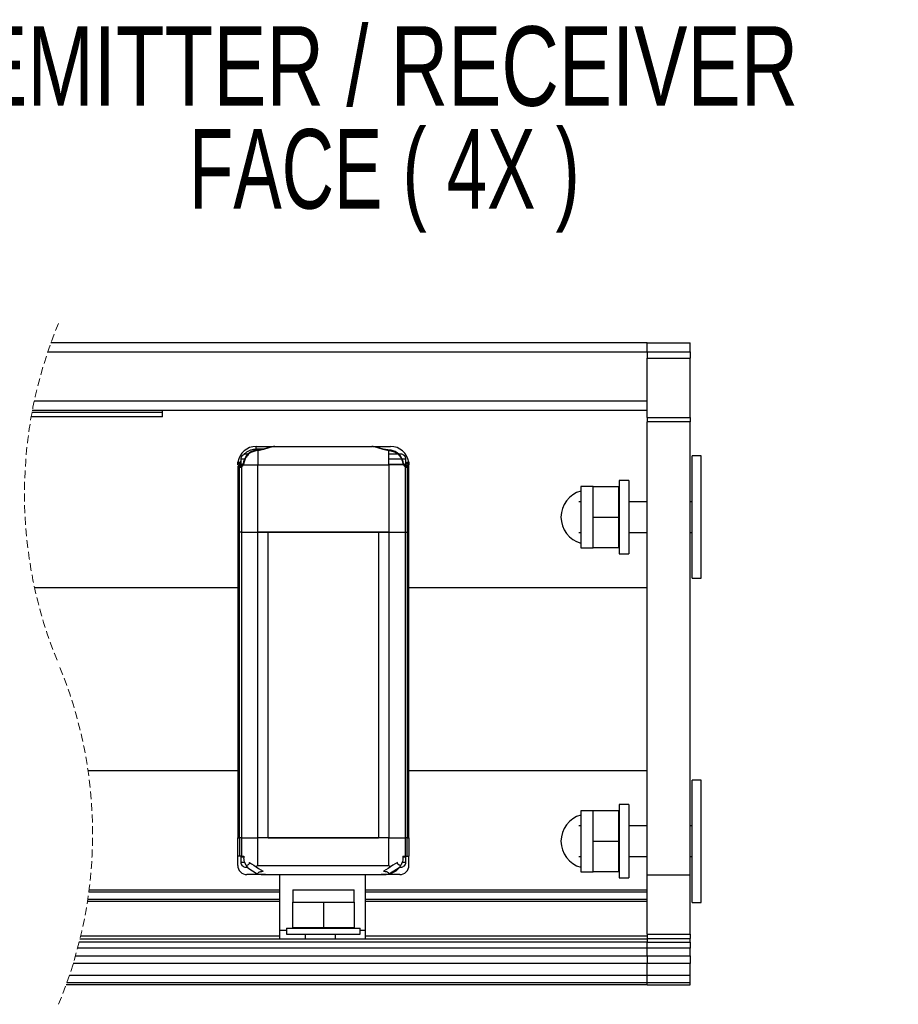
# Model space of a CAD drawing. Header units: millimetres. Extents: x 0 to 1118, y 0 to 864.
# Tile 3 of 21: x 247 to 391, y 259 to 420. Entities that reach past the tile are written whole.
import ezdxf

# ---------------------------------------------------------------- set-up
doc = ezdxf.new("R2010")
doc.units = ezdxf.units.MM
doc.linetypes.add('HIDDEN', pattern=[1.905, 1.27, -0.635])
doc.layers.add('TEXT', color=140, linetype='Continuous', lineweight=25)
doc.styles.add('SLDTEXTSTYLE0', font='TXT', dxfattribs={"width": 0.75})
doc.styles.add('SLDTEXTSTYLE1', font='TXT', dxfattribs={"width": 0.681818})

# ---------------------------------------------------------------- blocks, each defined once
blk = doc.blocks.new('SW_NOTE_0_3')
at = {"layer": 'TEXT', "color": 0, "char_height": 13, "attachment_point": 2}
for s, insert, style in [('EMITTER / RECEIVER', (79.78, 14.96), 'SLDTEXTSTYLE0'), ('FACE ( 4X )', (79.49, -1.85), 'SLDTEXTSTYLE1')]:
    blk.add_mtext(s, dxfattribs=dict(at, insert=insert, style=style))

msp = doc.modelspace()

# ---------------------------------------------------------------- linework, layer by layer
for p, q in [((349.74501, 367.37166), (252.2551, 367.37166)), ((349.74501, 367.37166), (356.74501, 367.37166)), ((349.74501, 365.87166), (349.74501, 367.37166)), ((356.74501, 365.87166), (356.74501, 367.37166)), ((251.73001, 365.87166), (349.74501, 365.87166)), ((349.74501, 365.87166), (356.74501, 365.87166)), ((349.74501, 365.87166), (349.74501, 364.87166)), ((356.74501, 365.87166), (356.74501, 364.87166)), ((349.74501, 364.87166), (356.74501, 364.87166)), ((349.74501, 355.16455), (349.74501, 364.87166)), ((356.74501, 355.16455), (356.74501, 364.87166)), ((249.52968, 357.87166), (349.74501, 357.87166)), ((270.517, 355.98802), (249.15219, 355.98802)), ((270.517, 356.27636), (249.20661, 356.27636)), ((249.22486, 356.37166), (349.74501, 356.37166)), ((270.517, 356.37166), (270.517, 356.27636)), ((270.517, 355.98802), (270.517, 356.27636)), ((270.517, 355.28242), (270.517, 355.98802)), ((270.517, 355.28242), (249.02411, 355.28242)), ((349.74501, 355.16455), (356.74501, 355.16455)), ((349.74501, 355.16455), (349.74501, 354.45745)), ((356.74501, 354.45745), (349.74501, 354.45745)), ((349.74501, 280.37166), (349.74501, 354.45745)), ((356.74501, 355.16455), (356.74501, 354.45745)), ((356.74501, 280.37166), (356.74501, 354.45745)), ((286.07555, 349.83665), (285.72616, 349.79743)), ((286.10015, 349.74832), (285.74227, 349.70812)), ((285.78999, 350.01742), (285.78999, 350.41741)), ((285.78999, 350.41741), (288.83467, 350.41741)), ((285.78999, 349.80459), (285.78999, 350.01741)), ((285.78999, 350.01741), (287.08606, 350.01741)), ((288.84327, 350.41741), (304.7367, 350.41741)), ((304.7367, 350.41741), (304.78819, 350.41099)), ((304.86078, 350.41741), (307.78999, 350.41741)), ((307.47986, 347.41741), (307.47986, 349.74832)), ((307.47986, 349.74832), (307.8377, 349.70812)), ((307.85171, 349.79776), (307.50445, 349.83665)), ((283.22094, 347.81742), (283.28999, 348.02181)), ((283.22094, 347.81742), (283.28999, 347.81742)), ((283.28999, 348.32275), (283.28999, 347.48942)), ((283.86733, 348.32275), (283.28999, 348.32275)), ((284.60258, 349.15609), (284.12332, 349.15609)), ((309.60381, 348.32275), (307.47986, 348.32275)), ((308.97739, 349.15609), (307.50406, 349.15609)), ((309.45665, 349.15609), (309.11711, 349.15609)), ((310.12123, 348.32275), (309.71264, 348.32275)), ((310.28998, 347.48942), (310.28998, 348.32275)), ((357.07908, 328.87166), (357.07908, 348.87166)), ((358.57908, 348.87166), (357.07908, 348.87166)), ((358.57908, 328.87166), (358.57908, 348.87166)), ((283.07106, 347.01741), (282.78999, 347.01741)), ((282.78999, 347.01741), (282.78999, 336.41741)), ((283.07106, 347.01741), (283.26518, 347.01741)), ((283.07106, 336.41741), (283.07106, 347.01741)), ((283.18999, 347.41741), (283.18999, 347.6174)), ((283.43358, 347.41741), (283.18999, 347.41741)), ((283.26518, 347.01741), (283.38119, 347.05708)), ((283.60786, 347.48942), (283.28999, 347.48942)), ((283.38119, 347.05708), (283.3812, 336.41741)), ((283.5446, 347.41741), (283.43358, 347.41741)), ((283.49505, 347.37006), (283.48979, 347.37815)), ((283.68538, 347.41741), (284.48822, 347.41741)), ((284.48822, 347.41741), (286.10012, 347.41741)), ((286.10012, 347.41741), (307.47986, 347.41741)), ((286.10012, 336.41741), (286.10012, 347.41741)), ((307.78999, 347.48942), (307.47986, 347.48942)), ((307.78999, 347.46741), (307.47986, 347.46741)), ((307.47986, 347.41741), (307.47986, 336.41741)), ((309.8929, 347.48942), (307.78999, 347.48942)), ((309.53999, 347.46741), (307.78999, 347.46741)), ((309.53999, 347.46741), (309.53902, 347.48942)), ((310.18717, 347.48942), (310.00907, 347.48942)), ((310.14639, 347.41741), (310.03519, 347.41741)), ((310.07395, 347.37573), (310.08557, 347.36952)), ((310.38999, 347.41741), (310.14639, 347.41741)), ((310.19877, 336.41741), (310.19878, 347.05708)), ((310.19878, 347.05708), (310.31479, 347.01741)), ((310.31479, 347.01741), (310.50891, 347.01741)), ((310.50891, 347.01741), (310.50891, 336.41741)), ((310.78998, 347.01741), (310.50891, 347.01741)), ((310.78998, 347.01741), (310.78998, 347.41741)), ((310.78998, 336.41741), (310.78998, 347.01741)), ((346.73111, 344.87166), (345.13111, 344.87166)), ((345.13111, 344.87166), (345.13111, 338.87166)), ((346.73111, 344.87166), (346.73111, 338.87166)), ((340.89458, 343.85118), (338.89458, 343.85118)), ((338.89458, 343.85118), (338.89458, 338.85118)), ((340.89458, 343.88549), (345.10511, 343.88549)), ((340.89458, 338.87166), (340.89458, 343.88549)), ((345.10511, 338.87166), (345.10511, 343.88549)), ((338.89458, 341.37166), (338.57908, 341.37166)), ((345.13111, 341.37166), (345.10511, 341.37166)), ((349.74501, 341.37166), (346.73111, 341.37166)), ((357.07908, 341.37166), (356.74501, 341.37166)), ((338.89458, 338.85118), (338.89458, 333.85118)), ((340.89458, 338.87166), (345.10511, 338.87166)), ((340.89458, 333.85783), (340.89458, 338.87166)), ((345.10511, 333.85783), (345.10511, 338.87166)), ((345.13111, 338.87166), (345.13111, 332.87166)), ((346.73111, 338.87166), (346.73111, 332.87166)), ((282.78999, 336.41741), (283.07106, 336.41741)), ((282.78999, 336.41741), (282.78999, 286.41741)), ((283.3812, 336.41741), (283.07106, 336.41741)), ((283.07106, 286.41741), (283.07106, 336.41741)), ((283.3812, 336.41741), (286.10012, 336.41741)), ((283.3812, 336.41741), (283.3812, 286.41741)), ((307.47986, 336.41741), (286.10012, 336.41741)), ((286.10012, 286.41741), (286.10012, 336.41741)), ((286.10012, 336.41741), (287.78998, 336.41741)), ((287.78998, 286.41741), (287.78998, 336.41741)), ((287.78998, 336.41741), (305.78999, 336.41741)), ((305.78999, 336.41741), (305.78999, 286.41741)), ((305.78999, 336.41741), (307.47986, 336.41741)), ((307.47986, 336.41741), (310.19877, 336.41741)), ((307.47986, 336.41741), (307.47986, 286.41741)), ((310.19877, 336.41741), (310.50891, 336.41741)), ((310.19877, 286.41741), (310.19877, 336.41741)), ((310.50891, 336.41741), (310.78998, 336.41741)), ((310.50891, 336.41741), (310.50891, 286.41741)), ((310.78998, 286.41741), (310.78998, 336.41741)), ((338.57908, 336.37166), (338.89458, 336.37166)), ((345.10511, 336.37166), (345.13111, 336.37166)), ((346.73111, 336.37166), (349.74501, 336.37166)), ((356.74501, 336.37166), (357.07908, 336.37166)), ((338.89458, 333.85118), (340.92783, 333.85118)), ((345.10511, 333.85783), (340.89458, 333.85783)), ((345.13111, 332.87166), (346.73111, 332.87166)), ((357.07908, 328.87166), (358.57908, 328.87166)), ((249.56739, 327.37166), (282.78999, 327.37166)), ((310.78998, 327.37166), (349.74501, 327.37166)), ((282.78999, 297.37166), (258.3166, 297.37166)), ((349.74501, 297.37166), (310.78998, 297.37166)), ((358.57908, 295.87166), (357.07908, 295.87166)), ((357.07908, 275.87166), (357.07908, 295.87166)), ((358.57908, 275.87166), (358.57908, 295.87166)), ((346.73111, 291.87166), (345.13111, 291.87166)), ((345.13111, 291.87166), (345.13111, 285.87166)), ((346.73111, 291.87166), (346.73111, 285.87166)), ((340.89458, 290.85118), (338.89458, 290.85118)), ((338.89458, 290.85118), (338.89458, 285.85118)), ((340.89458, 290.88549), (345.10511, 290.88549)), ((340.89458, 285.87166), (340.89458, 290.88549)), ((345.10511, 285.87166), (345.10511, 290.88549)), ((338.89458, 288.37166), (338.57908, 288.37166)), ((345.13111, 288.37166), (345.10511, 288.37166)), ((349.74501, 288.37166), (346.73111, 288.37166)), ((357.07908, 288.37166), (356.74501, 288.37166)), ((282.78999, 286.41741), (283.07106, 286.41741)), ((282.78999, 283.41741), (282.78999, 286.41741)), ((283.3812, 286.41741), (283.07106, 286.41741)), ((283.07106, 286.41741), (283.07106, 283.41741)), ((283.3812, 286.41741), (286.10012, 286.41741)), ((283.3812, 286.41741), (283.3812, 283.41741)), ((287.78998, 286.41741), (286.10012, 286.41741)), ((286.10012, 281.91741), (286.10012, 286.41741)), ((307.47986, 286.41741), (286.10012, 286.41741)), ((287.78998, 286.41741), (305.78999, 286.41741)), ((307.47986, 286.41741), (305.78999, 286.41741)), ((307.47986, 286.41741), (310.19877, 286.41741)), ((307.47986, 281.91741), (307.47986, 286.41741)), ((310.50891, 286.41741), (310.19877, 286.41741)), ((310.19877, 283.41741), (310.19877, 286.41741)), ((310.50891, 286.41741), (310.78998, 286.41741)), ((310.50891, 283.41741), (310.50891, 286.41741)), ((310.78998, 286.41741), (310.78998, 283.41741)), ((338.89458, 285.85118), (338.89458, 280.85118)), ((340.89458, 285.87166), (345.10511, 285.87166)), ((340.89458, 280.85783), (340.89458, 285.87166)), ((345.10511, 280.85783), (345.10511, 285.87166)), ((345.13111, 285.87166), (345.13111, 279.87166)), ((346.73111, 285.87166), (346.73111, 279.87166)), ((283.07106, 283.41741), (282.78999, 283.41741)), ((282.78999, 281.91741), (282.78999, 283.41741)), ((283.3812, 283.41741), (283.07106, 283.41741)), ((283.3812, 283.41741), (283.78816, 283.41741)), ((283.78816, 283.41741), (283.78816, 283.08395)), ((309.81077, 283.41741), (310.19877, 283.41741)), ((309.81077, 283.41741), (309.81077, 282.99785)), ((310.19877, 283.41741), (310.50891, 283.41741)), ((310.50891, 283.41741), (310.78998, 283.41741)), ((310.78998, 281.91741), (310.78998, 283.41741)), ((283.28999, 283.28844), (283.28999, 282.45511)), ((283.28999, 283.28844), (283.78816, 283.28844)), ((283.28999, 282.45511), (283.93297, 282.45511)), ((286.10012, 281.91741), (307.47986, 281.91741)), ((309.68627, 282.45511), (310.28998, 282.45511)), ((309.81077, 283.28844), (310.28998, 283.28844)), ((310.28998, 282.45511), (310.28998, 283.28844)), ((338.57908, 283.37166), (338.89458, 283.37166)), ((345.10511, 283.37166), (345.13111, 283.37166)), ((346.73111, 283.37166), (349.74501, 283.37166)), ((356.74501, 283.37166), (357.07908, 283.37166)), ((284.12332, 281.62178), (284.50399, 281.62178)), ((285.72459, 280.41741), (284.28998, 280.41741)), ((284.45623, 281.50504), (285.95552, 280.52741)), ((285.72459, 280.41741), (285.72459, 280.67799)), ((287.35473, 280.41741), (285.72459, 280.41741)), ((286.03445, 280.50631), (285.95552, 280.52741)), ((286.03445, 280.50631), (286.20948, 280.46757)), ((287.35473, 280.41741), (306.25502, 280.41741)), ((289.6407, 280.41741), (289.6407, 271.34296)), ((303.6407, 280.41741), (303.6407, 271.34296)), ((307.83999, 280.41741), (306.24, 280.41741)), ((307.54574, 280.49899), (307.37563, 280.46299)), ((307.54574, 280.49899), (307.6078, 280.51472)), ((309.18278, 281.54105), (307.6078, 280.51472)), ((307.83999, 280.58638), (307.83999, 280.41741)), ((309.28999, 280.41741), (307.83999, 280.41741)), ((309.18317, 281.62178), (309.45665, 281.62178)), ((338.89458, 280.85118), (340.92783, 280.85118)), ((345.10511, 280.85783), (340.89458, 280.85783)), ((349.74501, 280.37166), (356.74501, 280.37166)), ((349.74501, 270.66455), (349.74501, 280.37166)), ((356.74501, 270.66455), (356.74501, 280.37166)), ((345.13111, 279.87166), (346.73111, 279.87166)), ((289.6407, 277.51273), (258.42964, 277.51273)), ((258.48158, 277.91273), (289.6407, 277.91273)), ((291.81047, 277.89627), (291.81047, 275.89627)), ((291.81047, 277.89627), (301.81046, 277.89627)), ((301.81046, 275.86302), (301.81046, 277.89627)), ((303.6407, 277.91273), (349.74501, 277.91273)), ((349.74501, 277.51273), (303.6407, 277.51273)), ((289.6407, 276.01273), (258.21457, 276.01273)), ((258.27505, 276.41273), (289.6407, 276.41273)), ((291.77616, 271.68574), (291.77616, 275.89627)), ((291.77616, 275.89627), (296.78999, 275.89627)), ((296.78999, 275.89627), (296.78999, 271.68574)), ((296.78999, 275.89627), (301.80382, 275.89627)), ((301.80382, 275.89627), (301.80382, 271.68574)), ((303.6407, 276.41273), (349.74501, 276.41273)), ((349.74501, 276.01273), (303.6407, 276.01273)), ((357.07908, 275.87166), (358.57908, 275.87166)), ((289.6407, 271.34296), (289.6407, 269.87166)), ((289.6407, 271.34296), (290.78999, 271.34296)), ((290.78999, 271.6624), (290.78999, 270.6624)), ((290.78999, 271.6624), (302.78998, 271.6624)), ((290.78999, 270.6624), (302.78998, 270.6624)), ((296.78999, 271.68574), (291.77616, 271.68574)), ((293.79312, 271.68574), (293.79312, 271.6624)), ((293.79312, 270.6624), (293.79312, 269.87166)), ((301.80382, 271.68574), (296.78999, 271.68574)), ((298.79312, 271.6624), (298.79312, 271.68574)), ((298.79312, 269.87166), (298.79312, 270.6624)), ((302.78998, 270.6624), (302.78998, 271.6624)), ((302.78998, 271.34296), (303.6407, 271.34296)), ((303.6407, 271.34296), (303.6407, 269.87166)), ((349.74501, 270.66455), (356.74501, 270.66455)), ((349.74501, 270.66455), (349.74501, 269.95745)), ((356.74501, 270.66455), (356.74501, 269.95745)), ((349.74501, 269.37166), (256.87045, 269.37166)), ((349.74501, 269.87166), (256.99439, 269.87166)), ((257.11455, 270.37166), (289.6407, 270.37166)), ((303.6407, 270.37166), (349.74501, 270.37166)), ((349.74501, 269.95745), (356.74501, 269.95745)), ((349.74501, 269.95745), (349.74501, 269.37166)), ((349.74501, 269.37166), (356.74501, 269.37166)), ((349.74501, 268.37166), (349.74501, 269.37166)), ((356.74501, 269.37166), (356.74501, 269.95745)), ((356.74501, 269.37166), (356.74501, 268.37166)), ((349.74501, 268.37166), (256.6112, 268.37166)), ((356.74501, 268.37166), (349.74501, 268.37166)), ((349.74501, 267.12166), (349.74501, 268.37166)), ((356.74501, 267.12166), (356.74501, 268.37166)), ((349.74501, 265.88026), (255.8983, 265.88026)), ((256.26559, 267.12166), (349.74501, 267.12166)), ((349.74501, 267.12166), (356.74501, 267.12166)), ((349.74501, 267.12166), (349.74501, 265.88026)), ((356.74501, 265.88026), (349.74501, 265.88026)), ((349.74501, 263.95722), (349.74501, 265.88026)), ((356.74501, 267.12166), (356.74501, 265.88026)), ((356.74501, 263.95722), (356.74501, 265.88026)), ((254.86541, 262.75642), (349.74501, 262.75642)), ((255.28113, 263.95722), (349.74501, 263.95722)), ((349.74501, 263.95722), (356.74501, 263.95722)), ((349.74501, 262.75642), (349.74501, 263.95722)), ((349.74501, 262.75642), (356.74501, 262.75642)), ((349.74501, 262.37166), (349.74501, 262.75642)), ((356.74501, 262.75642), (356.74501, 263.95722)), ((356.74501, 262.37166), (356.74501, 262.75642)), ((349.74501, 262.37166), (254.72719, 262.37166)), ((349.74501, 262.37166), (356.74501, 262.37166))]:
    msp.add_line(p, q)
at = {"flags": 128}
for points in [[(286.10015, 349.74832), (286.10015, 349.2742), (286.10013, 348.70857), (286.10012, 348.0793), (286.10012, 347.41741)], [(282.8257, 347.87895), (282.85579, 347.87427), (282.94147, 347.86093), (283.06969, 347.84097), (283.22094, 347.81742)], [(310.35904, 347.81742), (310.51028, 347.84097), (310.63851, 347.86093), (310.72419, 347.87427), (310.75427, 347.87895)], [(309.09175, 347.41743), (308.83252, 347.41743), (308.17511, 347.41742), (307.47986, 347.41741)], [(309.89457, 347.41745), (309.41626, 347.41744), (309.09175, 347.41743)], [(284.68915, 282.41255), (285.03986, 282.18401), (285.40804, 281.94409), (285.78762, 281.69674)], [(308.89082, 282.41255), (308.54011, 282.18401), (308.17193, 281.94409), (307.79236, 281.69674)], [(285.78762, 281.69674), (286.19856, 281.42895), (286.58419, 281.17765), (286.93147, 280.95135)], [(307.79236, 281.69674), (307.38141, 281.42895), (306.99578, 281.17765), (306.6485, 280.95135)]]:
    msp.add_lwpolyline(points, dxfattribs=at)
at = {"color": 7, "linetype": 'HIDDEN', "lineweight": 18}
for centre, start, end in [((320.30115, 342.70916), 157.3801351, 202.6198649), ((186.68115, 287.03416), 337.3801351, 22.6198649)]:
    msp.add_arc(centre, 72.3775, start, end, dxfattribs=at)
for centre, radius, start, end in [((285.79, 347.4174), 3.00002, 90.0002006, 171.1499248), ((286.10012, 347.41742), 2.40935, 98.8649037, 168.526653), ((307.78998, 347.4174), 3.00002, 8.8500752, 89.9997994), ((307.47985, 347.41741), 2.40935, 11.4492781, 81.1077035), ((284.12331, 348.32276), 0.83333, 89.9995265, 180.0004735), ((309.45666, 348.32276), 0.83333, 359.9995265, 90.0004735), ((283.18998, 347.01742), 0.39999, 89.9988769, 180.0011231), ((283.45329, 347.03527), 0.38265, 92.9527317, 182.6746829), ((283.65715, 347.03169), 0.39223, 109.4909181, 182.0856441), ((309.91691, 347.02775), 0.39802, 358.5112107, 69.591015), ((310.12668, 347.03527), 0.38265, 357.3253171, 87.0472683), ((310.38999, 347.01742), 0.39999, 359.9988769, 90.0011231), ((340.06512, 338.87166), 4.42179, 105.3702256, 180.09019), ((340.06512, 338.87166), 4.42179, 180.0901759, 254.5077037), ((340.06511, 285.87166), 4.42178, 105.3701823, 180.0902092), ((340.06511, 285.87166), 4.42178, 180.0901133, 254.5077905), ((284.28998, 281.91741), 1.5, 179.999864, 269.9999937), ((284.12331, 282.4551), 0.83333, 179.9995265, 270.0004735), ((309.28999, 281.91741), 1.5, 269.9999804, 0.0001619), ((309.45666, 282.4551), 0.83333, 269.9995265, 0.0004735), ((306.83986, 283.4148), 3.00004, 284.8314053, 321.3489784)]:
    msp.add_arc(centre, radius, start, end)
for points, knots in [([(285.74227, 349.70812), (285.51321, 349.65139), (285.05508, 349.53793), (284.47618, 349.11638), (284.02891, 348.5571), (283.89489, 348.10455), (283.82788, 347.87828)], [0, 0, 0, 0, 0.249998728, 0.499999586, 0.749999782, 1, 1, 1, 1]), ([(283.8656, 349.10375), (283.9394, 349.20359), (284.20121, 349.55774), (284.88868, 349.919), (285.49603, 349.98532), (285.78999, 350.01741)], [0, 0, 0, 0, 0.168435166, 0.597527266, 1, 1, 1, 1]), ([(285.74227, 349.70812), (285.74031, 349.72055), (285.73736, 349.73924), (285.72724, 349.80462), (285.72877, 349.79446), (285.72881, 349.79422)], [0, 0, 0, 0, 0.660339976, 0.992086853, 1, 1, 1, 1]), ([(288.80543, 350.41293), (288.61421, 350.39106), (288.18971, 350.34251), (287.53894, 350.13409), (286.81847, 349.92665), (286.30726, 349.86271), (286.0494, 349.83047)], [0, 0, 0, 0, 0.204150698, 0.453202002, 0.724193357, 1, 1, 1, 1]), ([(286.10015, 349.74832), (286.09571, 349.76406), (286.08837, 349.79004), (286.08887, 349.83064), (286.05705, 349.83593), (286.06327, 349.78546), (286.05984, 349.75919), (286.0578, 349.74357)], [0, 0, 0, 0, 0.279002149, 0.460641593, 0.516080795, 0.712197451, 1, 1, 1, 1]), ([(288.84327, 350.41741), (288.67091, 350.39388), (288.282, 350.34077), (287.67617, 350.11769), (286.94477, 349.87402), (286.39775, 349.79261), (286.10015, 349.74832)], [0, 0, 0, 0, 0.183936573, 0.415019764, 0.681748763, 1, 1, 1, 1]), ([(307.47986, 349.74832), (307.18158, 349.79276), (306.63293, 349.87449), (305.90025, 350.11894), (305.29497, 350.34163), (304.90764, 350.39421), (304.7367, 350.41741)], [0, 0, 0, 0, 0.318977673, 0.586723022, 0.817602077, 1, 1, 1, 1]), ([(307.53051, 349.83061), (307.27259, 349.86286), (306.76124, 349.92679), (306.04057, 350.13423), (305.3896, 350.34265), (304.96498, 350.39121), (304.77371, 350.41308)], [0, 0, 0, 0, 0.2757975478, 0.5467927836, 0.7958463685, 1, 1, 1, 1]), ([(307.5121, 349.83035), (307.512, 349.83134), (307.51149, 349.83611), (307.48851, 349.82721), (307.49308, 349.79187), (307.48484, 349.76474), (307.47986, 349.74832)], [0, 0, 0, 0, 0.0276200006, 0.1323742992, 0.4751109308, 1, 1, 1, 1]), ([(307.51384, 349.43754), (307.51581, 349.46934), (307.51985, 349.53469), (307.5237, 349.63133), (307.52272, 349.71928), (307.52363, 349.77911), (307.51732, 349.80655), (307.51628, 349.81107)], [0, 0, 0, 0, 0.255555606, 0.525008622, 0.774486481, 0.962872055, 1, 1, 1, 1]), ([(307.85112, 349.79402), (307.85117, 349.79432), (307.8528, 349.80462), (307.84256, 349.73938), (307.83964, 349.72061), (307.8377, 349.70812)], [0, 0, 0, 0, 0.010199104, 0.341185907, 1, 1, 1, 1]), ([(307.8377, 349.70812), (308.06679, 349.65138), (308.52497, 349.53791), (309.10391, 349.11628), (309.55118, 348.5569), (309.68516, 348.1043), (309.75216, 347.87799)], [0, 0, 0, 0, 0.249998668, 0.499997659, 0.749999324, 1, 1, 1, 1]), ([(282.78999, 347.41741), (282.79137, 347.49175), (282.79425, 347.64628), (282.81495, 347.79946), (282.8257, 347.87895)], [0, 0, 0, 0, 0.481073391, 1, 1, 1, 1]), ([(283.18999, 347.6174), (283.19138, 347.65064), (283.19422, 347.71846), (283.21191, 347.784), (283.22094, 347.81742)], [0, 0, 0, 0, 0.4900647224, 1, 1, 1, 1]), ([(283.73956, 347.89909), (283.72435, 347.83393), (283.69824, 347.72209), (283.65573, 347.61547), (283.63798, 347.57096)], [0, 0, 0, 0, 0.58254568, 1, 1, 1, 1]), ([(283.82788, 347.87828), (283.80986, 347.79976), (283.7738, 347.6426), (283.71487, 347.49251), (283.68538, 347.41741)], [0, 0, 0, 0, 0.499647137, 1, 1, 1, 1]), ([(283.74254, 347.8958), (283.7423, 347.89584), (283.73214, 347.89746), (283.79707, 347.88492), (283.81557, 347.88094), (283.82788, 347.87828)], [0, 0, 0, 0, 0.00800983, 0.339714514, 1, 1, 1, 1]), ([(309.75216, 347.87799), (309.76446, 347.88072), (309.78294, 347.88482), (309.8479, 347.89702), (309.83771, 347.89562), (309.83747, 347.89559)], [0, 0, 0, 0, 0.6602999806, 0.9919312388, 1, 1, 1, 1]), ([(309.75216, 347.87799), (309.76831, 347.80702), (309.80407, 347.64994), (309.86253, 347.49977), (309.89457, 347.41745)], [0, 0, 0, 0, 0.451822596, 1, 1, 1, 1]), ([(309.94198, 347.57097), (309.92424, 347.61547), (309.88173, 347.72209), (309.85562, 347.83393), (309.84041, 347.89909)], [0, 0, 0, 0, 0.417421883, 1, 1, 1, 1]), ([(310.75427, 347.87895), (310.76502, 347.79946), (310.78572, 347.64628), (310.7886, 347.49175), (310.78998, 347.41741)], [0, 0, 0, 0, 0.518926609, 1, 1, 1, 1]), ([(283.18999, 347.6174), (283.13839, 347.61469), (283.04091, 347.60956), (282.91548, 347.56783), (282.81523, 347.50778), (282.7976, 347.44468), (282.78999, 347.41742)], [0, 0, 0, 0, 0.319600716, 0.603873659, 0.828867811, 1, 1, 1, 1]), ([(283.38119, 347.05708), (283.37944, 347.08194), (283.37587, 347.13268), (283.38835, 347.21003), (283.41051, 347.25763), (283.4217, 347.28165)], [0, 0, 0, 0, 0.322283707, 0.657933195, 1, 1, 1, 1]), ([(283.68538, 347.41741), (283.64342, 347.34257), (283.565, 347.2027), (283.43953, 347.1033), (283.38119, 347.05708)], [0, 0, 0, 0, 0.535078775, 1, 1, 1, 1]), ([(283.4217, 347.28165), (283.43612, 347.30412), (283.46479, 347.34879), (283.50807, 347.37951), (283.52958, 347.39477)], [0, 0, 0, 0, 0.503026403, 1, 1, 1, 1]), ([(283.63903, 347.57333), (283.61871, 347.5299), (283.58742, 347.46302), (283.53819, 347.40841), (283.52093, 347.38927)], [0, 0, 0, 0, 0.6493637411, 1, 1, 1, 1]), ([(283.68538, 347.41741), (283.67271, 347.43452), (283.64851, 347.46723), (283.62703, 347.52267), (283.6363, 347.55702), (283.64038, 347.57215)], [0, 0, 0, 0, 0.380374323, 0.727066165, 1, 1, 1, 1]), ([(309.93958, 347.57218), (309.94366, 347.55704), (309.95293, 347.52269), (309.93143, 347.46726), (309.90723, 347.43456), (309.89457, 347.41745)], [0, 0, 0, 0, 0.272931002, 0.619617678, 1, 1, 1, 1]), ([(310.19878, 347.05708), (310.1414, 347.10233), (310.0157, 347.20145), (309.93723, 347.34139), (309.89457, 347.41745)], [0, 0, 0, 0, 0.4564529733, 1, 1, 1, 1]), ([(310.05859, 347.38951), (310.04149, 347.40855), (309.99239, 347.46318), (309.96118, 347.53003), (309.94084, 347.57359)], [0, 0, 0, 0, 0.3484052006, 1, 1, 1, 1]), ([(310.05728, 347.38921), (310.07611, 347.37552), (310.11642, 347.34621), (310.16098, 347.28296), (310.19092, 347.2097), (310.20427, 347.13276), (310.20059, 347.08197), (310.19878, 347.05708)], [0, 0, 0, 0, 0.182662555, 0.391095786, 0.599377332, 0.803762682, 1, 1, 1, 1]), ([(310.78998, 347.41741), (310.78237, 347.44468), (310.76475, 347.50778), (310.6645, 347.56783), (310.53906, 347.60957), (310.44158, 347.6147), (310.38999, 347.61741)], [0, 0, 0, 0, 0.171130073, 0.396136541, 0.680405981, 1, 1, 1, 1]), ([(284.17872, 281.90283), (284.05135, 282.16319), (283.86644, 282.54117), (283.80674, 282.95513), (283.78816, 283.08395)], [0, 0, 0, 0, 0.688803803, 1, 1, 1, 1]), ([(284.68915, 282.41255), (284.68466, 282.35794), (284.67579, 282.24999), (284.59657, 282.10554), (284.4586, 281.98652), (284.31054, 281.9258), (284.20794, 281.90792), (284.17872, 281.90283)], [0, 0, 0, 0, 0.205951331, 0.407130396, 0.605104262, 0.887548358, 1, 1, 1, 1]), ([(284.17872, 281.90283), (284.24108, 281.80286), (284.32684, 281.66537), (284.42849, 281.53941), (284.45623, 281.50504)], [0, 0, 0, 0, 0.727130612, 1, 1, 1, 1]), ([(286.10012, 281.91741), (286.09714, 281.91531), (285.99304, 281.84165), (285.88884, 281.76814), (285.78762, 281.69674)], [0, 0, 0, 0, 0.028628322, 1, 1, 1, 1]), ([(307.47986, 281.91741), (307.48284, 281.91531), (307.58694, 281.84165), (307.69114, 281.76814), (307.79236, 281.69674)], [0, 0, 0, 0, 0.028628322, 1, 1, 1, 1]), ([(309.429, 281.89936), (309.34853, 281.91441), (309.21149, 281.94004), (309.05073, 282.03926), (308.94942, 282.15676), (308.89881, 282.28539), (308.89327, 282.37363), (308.89082, 282.41255)], [0, 0, 0, 0, 0.2972234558, 0.5061888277, 0.6773079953, 0.8576506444, 1, 1, 1, 1]), ([(309.18278, 281.54105), (309.23139, 281.60438), (309.31976, 281.71952), (309.3951, 281.84355), (309.429, 281.89936)], [0, 0, 0, 0, 0.549975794, 1, 1, 1, 1]), ([(309.81077, 282.99785), (309.7835, 282.85106), (309.72892, 282.55721), (309.58852, 282.19064), (309.47288, 281.97949), (309.429, 281.89936)], [0, 0, 0, 0, 0.3824987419, 0.7656831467, 1, 1, 1, 1]), ([(286.03445, 280.50631), (286.04495, 280.54253), (286.07146, 280.63398), (286.18932, 280.75269), (286.35331, 280.85464), (286.60666, 280.93672), (286.80365, 280.94559), (286.93147, 280.95135)], [0, 0, 0, 0, 0.104361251, 0.263483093, 0.450839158, 0.64367589, 1, 1, 1, 1]), ([(286.20948, 280.46757), (286.30688, 280.46284), (286.50039, 280.45345), (286.78915, 280.4367), (287.07342, 280.42154), (287.26183, 280.41878), (287.35473, 280.41741)], [0, 0, 0, 0, 0.255166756, 0.506971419, 0.756895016, 1, 1, 1, 1]), ([(306.25502, 280.41741), (306.34315, 280.41858), (306.52292, 280.42095), (306.79821, 280.43438), (307.08353, 280.44978), (307.27744, 280.45855), (307.37563, 280.46299)], [0, 0, 0, 0, 0.235724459, 0.480825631, 0.737095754, 1, 1, 1, 1]), ([(306.6485, 280.95135), (306.80276, 280.94344), (307.02771, 280.93192), (307.29344, 280.82092), (307.43181, 280.71378), (307.52213, 280.60578), (307.53874, 280.53066), (307.54574, 280.49899)], [0, 0, 0, 0, 0.42549444, 0.620506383, 0.788520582, 0.910825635, 1, 1, 1, 1])]:
    msp.add_open_spline(points, degree=3, knots=knots)

# ---------------------------------------------------------------- block references
at = {"layer": 'TEXT'}
msp.add_blockref('SW_NOTE_0_3', (227.28124, 404.17028), dxfattribs=at)

doc.saveas('drawing.dxf')
